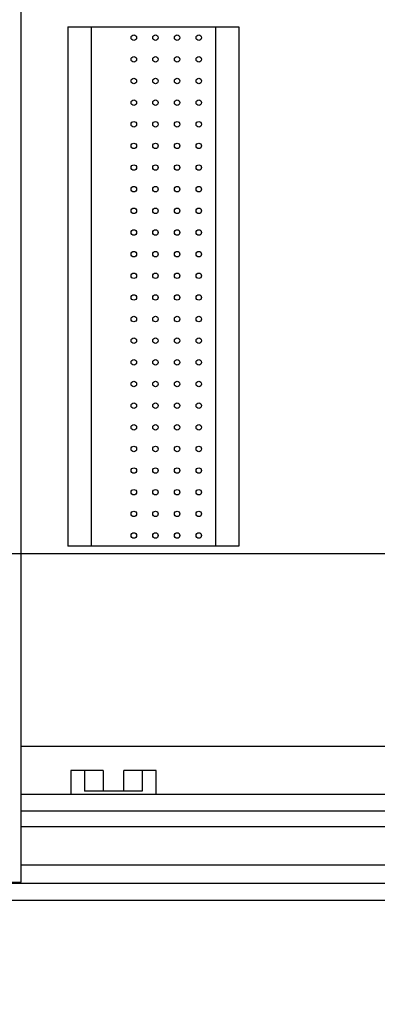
# Model space of a CAD drawing. Header units: inches. Extents: x 0 to 34, y 0 to 22.
# Tile 60 of 84: x 28.44 to 28.765, y 14.158 to 15.053. Entities that reach past the tile are written whole.
import ezdxf

# ---------------------------------------------------------------- set-up
doc = ezdxf.new("R2010")
doc.units = ezdxf.units.IN
doc.header["$LTSCALE"] = 1.87
doc.header["$MEASUREMENT"] = 0
doc.layers.get('0').update_dxf_attribs({"linetype": 'CONTINUOUS'})
doc.layers.add('DIMENSIONS', color=7, linetype='CONTINUOUS')
doc.styles.get("Standard").update_dxf_attribs({"font": 'txt', "width": 0.8})
doc.dimstyles.new('DIMSTYLE_2', dxfattribs={"dimtxt": 0.125, "dimasz": 0.18, "dimexe": 0.18, "dimexo": 0.0625, "dimgap": 0.09, "dimtad": 0, "dimtih": 1, "dimtoh": 1, "dimlfac": 4, "dimzin": 4, "dimdsep": 46, "dimtxsty": 'STANDARD', "dimblk": '_FILLED', "dimblk1": '_FILLED', "dimblk2": '_FILLED', "dimcen": 0.09, "dimadec": 0, "dimazin": 0, "dimtp": 0.01, "dimtm": 0.01, "dimtfac": 1, "dimtofl": 0, "dimtmove": 0, "dimatfit": 3, "dimldrblk": '_FILLED', "dimfxl": 1, "dimtolj": 1, "dimtzin": 4, "dimarcsym": 0})

# ---------------------------------------------------------------- blocks, each defined once
blk = doc.blocks.new('_FILLED')
at = {"color": 0, "linetype": 'BYBLOCK'}
blk.add_solid([(0, 0), (-1, 0.1736), (-1, -0.1736)], dxfattribs=at)
blk = doc.blocks.new('*D15')
at = {"layer": 'DIMENSIONS', "color": 2, "linetype": 'CONTINUOUS'}
for p, q in [((28.34209, 14.7463), (28.34209, 13.31983)), ((29.69687, 14.18983), (29.69687, 13.31983)), ((28.34209, 13.44483), (27.98209, 13.44483)), ((29.69687, 13.44483), (30.05687, 13.44483))]:
    blk.add_line(p, q, dxfattribs=at)
at = {"layer": 'DIMENSIONS', "color": 2, "linetype": 'CONTINUOUS', "xscale": 0.18, "yscale": 0.18, "zscale": 0.18}
blk.add_blockref('_FILLED', (28.34209, 13.44483), dxfattribs=at)
at = {"layer": 'DIMENSIONS', "color": 2, "linetype": 'CONTINUOUS', "xscale": 0.18, "yscale": 0.18, "zscale": 0.18, "rotation": 180}
blk.add_blockref('_FILLED', (29.69687, 13.44483), dxfattribs=at)
at = {"layer": 'DIMENSIONS', "color": 2, "linetype": 'CONTINUOUS', "width": 0.8}
for s, p in [('[', (28.93789, 13.38233)), (']', (29.53789, 13.38233)), ('5.42', (28.41289, 13.38233)), ('137.6', (29.03789, 13.38233))]:
    blk.add_text(s, height=0.125, dxfattribs=at).set_placement(p)
blk = doc.blocks.new('*D25')
at = {"layer": 'DIMENSIONS', "color": 2, "linetype": 'CONTINUOUS'}
for p, q in [((30.44687, 15.67017), (30.44687, 16.03017)), ((27.90453, 15.67017), (30.57187, 15.67017)), ((27.90453, 14.56772), (30.57187, 14.56772)), ((30.44687, 14.56772), (30.44687, 14.20772))]:
    blk.add_line(p, q, dxfattribs=at)
at = {"layer": 'DIMENSIONS', "color": 2, "linetype": 'CONTINUOUS', "xscale": 0.18, "yscale": 0.18, "zscale": 0.18}
for p, rotation in [((30.44687, 15.67017), 270), ((30.44687, 14.56772), 90)]:
    blk.add_blockref('_FILLED', p, dxfattribs=dict(at, rotation=rotation))
at = {"layer": 'DIMENSIONS', "color": 2, "linetype": 'CONTINUOUS', "width": 0.8}
for s, p in [('4.41', (30.19687, 15.42452)), ('[', (30.19687, 15.23702)), (']', (30.59687, 15.23702)), ('112', (30.29687, 15.23702))]:
    blk.add_text(s, height=0.125, dxfattribs=at).set_placement(p)

msp = doc.modelspace()

# ---------------------------------------------------------------- linework, layer by layer
at = {"color": 7, "linetype": 'CONTINUOUS'}
for p, q in [((28.44087, 14.26888), (28.44087, 15.97138)), ((28.48336, 15.04658), (28.63887, 15.04658)), ((28.48337, 15.04658), (28.48337, 14.57433)), ((28.50452, 15.04658), (28.50452, 14.57433)), ((28.61771, 15.04658), (28.61771, 14.57433)), ((28.63887, 15.04658), (28.63887, 14.57433)), ((28.63887, 14.57433), (28.48336, 14.57433)), ((29.64062, 14.39233), (28.44087, 14.39233)), ((28.5155, 14.37038), (28.48612, 14.37038)), ((28.48612, 14.37038), (28.48612, 14.34883)), ((28.49862, 14.37038), (28.49862, 14.35163)), ((28.5155, 14.37038), (28.5155, 14.35163)), ((28.56362, 14.37038), (28.53425, 14.37038)), ((28.53425, 14.35163), (28.53425, 14.37038)), ((28.55112, 14.37038), (28.55112, 14.35163)), ((28.56362, 14.34883), (28.56362, 14.37038)), ((28.44087, 14.34883), (29.64062, 14.34883)), ((28.55112, 14.35163), (28.49862, 14.35163)), ((28.44087, 14.33383), (29.64062, 14.33383)), ((28.44087, 14.31958), (29.64062, 14.31958)), ((28.44087, 14.28458), (29.64062, 14.28458)), ((25.44062, 14.26783), (29.64062, 14.26783)), ((27.84387, 14.26888), (28.44087, 14.26888)), ((25.38437, 14.25233), (29.69687, 14.25233))]:
    msp.add_line(p, q, dxfattribs=at)
for centre in [(28.54337, 15.03683), (28.56306, 15.03683), (28.58274, 15.03683), (28.60243, 15.03683), (28.54337, 15.01715), (28.56306, 15.01715), (28.58274, 15.01715), (28.60243, 15.01715), (28.54337, 14.99746), (28.56306, 14.99746), (28.58274, 14.99746), (28.60243, 14.99746), (28.54337, 14.97778), (28.56306, 14.97778), (28.58274, 14.97778), (28.60243, 14.97778), (28.54337, 14.95809), (28.56306, 14.95809), (28.58274, 14.95809), (28.60243, 14.95809), (28.54337, 14.93841), (28.56306, 14.93841), (28.58274, 14.93841), (28.60243, 14.93841), (28.54337, 14.91872), (28.56306, 14.91872), (28.58274, 14.91872), (28.60243, 14.91872), (28.54337, 14.89904), (28.56306, 14.89904), (28.58274, 14.89904), (28.60243, 14.89904), (28.54337, 14.87935), (28.56306, 14.87935), (28.58274, 14.87935), (28.60243, 14.87935), (28.54337, 14.85967), (28.56306, 14.85967), (28.58274, 14.85967), (28.60243, 14.85967), (28.54337, 14.83998), (28.56306, 14.83998), (28.58274, 14.83998), (28.60243, 14.83998), (28.54337, 14.8203), (28.56306, 14.8203), (28.58274, 14.8203), (28.60243, 14.8203), (28.54337, 14.80061), (28.56306, 14.80061), (28.58274, 14.80061), (28.60243, 14.80061), (28.54337, 14.78093), (28.56306, 14.78093), (28.58274, 14.78093), (28.60243, 14.78093), (28.54337, 14.76124), (28.56306, 14.76124), (28.58274, 14.76124), (28.60243, 14.76124), (28.54337, 14.74156), (28.56306, 14.74156), (28.58274, 14.74156), (28.60243, 14.74156), (28.54337, 14.72187), (28.56306, 14.72187), (28.58274, 14.72187), (28.60243, 14.72187), (28.54337, 14.70219), (28.56306, 14.70219), (28.58274, 14.70219), (28.60243, 14.70219), (28.54337, 14.6825), (28.56306, 14.6825), (28.58274, 14.6825), (28.60243, 14.6825), (28.54337, 14.66282), (28.56306, 14.66282), (28.58274, 14.66282), (28.60243, 14.66282), (28.54337, 14.64313), (28.56306, 14.64313), (28.58274, 14.64313), (28.60243, 14.64313), (28.54337, 14.62345), (28.56306, 14.62345), (28.58274, 14.62345), (28.60243, 14.62345), (28.54337, 14.60376), (28.56306, 14.60376), (28.58274, 14.60376), (28.60243, 14.60376), (28.54337, 14.58408), (28.56306, 14.58408), (28.58274, 14.58408), (28.60243, 14.58408)]:
    msp.add_circle(centre, 0.0025, dxfattribs=at)

# ---------------------------------------------------------------- dimensions: what is measured, and where the dimension line sits
at = {"layer": 'DIMENSIONS', "color": 2, "linetype": 'CONTINUOUS'}
for base, p1, p2, angle, picture, middle in [((30.44687, 15.67017), (27.90453, 14.56772), (27.90453, 15.67017), 90, '*D25', (30.44687, 15.39327)), ((28.34209, 13.44483), (29.69687, 14.18983), (28.34209, 14.7463), 180, '*D15', (29.02539, 13.44483))]:
    dim = msp.add_linear_dim(base=base, p1=p1, p2=p2, angle=angle, dimstyle='DIMSTYLE_2', dxfattribs=at)
    dim.commit()
    dim.dimension.update_dxf_attribs({"geometry": picture, "text_midpoint": middle, "dimtype": 160})

doc.saveas('drawing.dxf')
